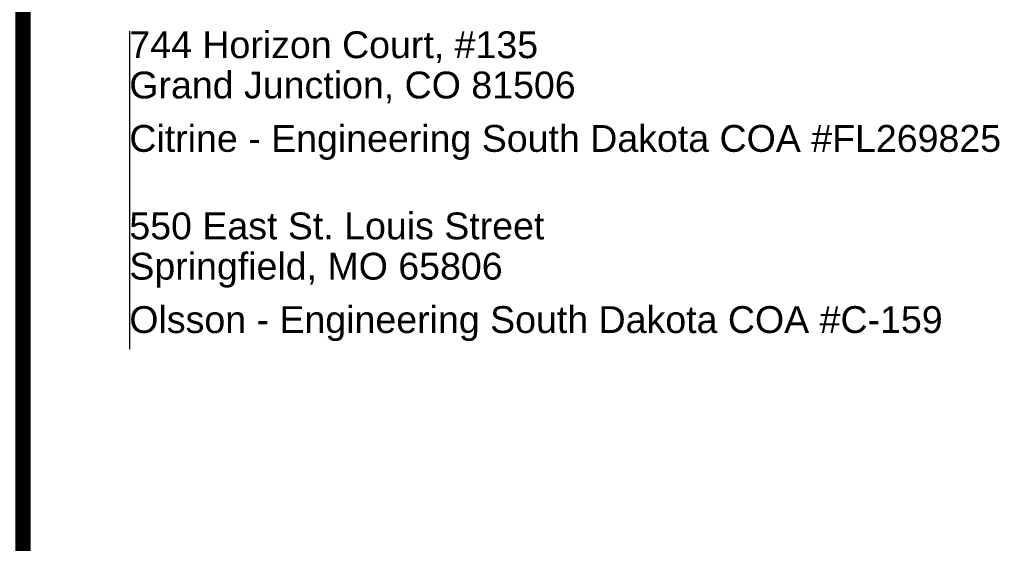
# Paper-space layout 'C6.0 DETAILS' of a CAD drawing. Header units: feet. Extents: x -24 to 101, y -3 to 30.
# Tile 9 of 29: x 37.99 to 40.56, y 13.96 to 15.33. Entities that reach past the tile are written whole.
import ezdxf
from ezdxf.enums import TextEntityAlignment as Align

# ---------------------------------------------------------------- set-up
doc = ezdxf.new("R2010")
doc.units = ezdxf.units.FT
doc.header["$MEASUREMENT"] = 0
for name, color, linetype in [('G-BRDR', 7, 'Continuous'), ('G-BRDR-LINE-ST04', 64, 'Continuous'), ('G-BRDR-TEXT-ST01', 64, 'Continuous'), ('G-TEXT-ST02', 2, 'Continuous')]:
    doc.layers.add(name, color=color, linetype=linetype)
doc.styles.add('Arial Narrow Tlblk', font='ARIALN.TTF')
doc.styles.get("Standard").update_dxf_attribs({"font": 'arial.ttf'})
doc.styles.add('TBLK_Normal', font='arial.ttf')

# ---------------------------------------------------------------- blocks, each defined once
blk = doc.blocks.new('USFS-BDR-CDI')
at = {"layer": 'G-BRDR-LINE-ST04', "const_width": 0.04}
blk.add_lwpolyline([(38, 10.5382), (41.25, 10.5382), (41.2501, 24.3769), (38.0001, 24.3769)], close=True, dxfattribs=at)
at = {"layer": 'G-BRDR-TEXT-ST01', "linetype": 'ByBlock', "lineweight": -2, "style": 'Arial Narrow Tlblk'}
for tag, height, p in [('REGION_NUMBER', 0.4, (39.625, 25.8413)), ('REGION_NAME', 0.1875, (39.625, 25.3835)), ('DISTRICT_NAME', 0.13, (39.625, 6.3914))]:
    blk.add_attdef(tag, text='', height=height, dxfattribs=at).set_placement(p, align=Align.CENTER)
for tag, p, height in [('REVISION_6', (38.6997, 13.3028), 0.12), ('REVISION_DATE6', (40.6179, 13.3265), 0.11), ('REVISION_DATE5', (40.6179, 12.8765), 0.11), ('REVISION_5', (38.6997, 12.8528), 0.12), ('SHT_TOTAL', (40.6324, 0.9114), 0.175), ('DATE', (38.0513, 0.8849), 0.15)]:
    blk.add_attdef(tag, p, '', height=height, dxfattribs=at)
for tag, height, p in [('REVISION_4', 0.12, (38.6997, 12.4028)), ('REVISION_DATE4', 0.11, (40.6179, 12.4265))]:
    blk.add_attdef(tag, text='', height=height, dxfattribs=at).set_placement(p, align=Align.BOTTOM_LEFT)
at = {"layer": 'G-BRDR-TEXT-ST01', "linetype": 'ByBlock', "lineweight": -2, "ltscale": 0.1, "style": 'Arial Narrow Tlblk'}
for tag, height, p in [('REVISION_3', 0.12, (38.6997, 11.9528)), ('REVISION_DATE3', 0.11, (40.6179, 11.9765)), ('REVISION_2', 0.12, (38.7041, 11.4972)), ('REVISION_DATE2', 0.11, (40.6179, 11.5265)), ('REVISION_1', 0.12, (38.6997, 11.0634)), ('REVISION_DATE1', 0.11, (40.6179, 11.0765))]:
    blk.add_attdef(tag, text='', height=height, dxfattribs=at).set_placement(p, align=Align.BOTTOM_LEFT)
at = {"layer": 'G-BRDR-TEXT-ST01', "linetype": 'ByBlock', "lineweight": -2, "flags": 104}
for tag, height, p in [('PROJECT_NAME', 0.22, (39.625, 9.7819)), ('FOREST_NAME', 0.2, (39.625, 7.9469))]:
    blk.add_attdef(tag, text='', height=height, dxfattribs=at).set_placement(p, align=Align.TOP_CENTER)
blk.add_attdef('DRAWING_TITLE', text='', height=0.22, dxfattribs=at).set_placement((39.625, 4.52), align=Align.MIDDLE_CENTER)
at = {"layer": 'G-BRDR-TEXT-ST01', "linetype": 'ByBlock', "lineweight": -2, "style": 'Arial Narrow Tlblk', "flags": 4}
for tag, height, p in [('ARCHIVE_NUMBER', 0.145, (38.0697, 2.6277)), ('SHT_PAGE', 0.175, (39.8354, 0.8599))]:
    blk.add_attdef(tag, text='', height=height, dxfattribs=at).set_placement(p, align=Align.BOTTOM_LEFT)
blk = doc.blocks.new('C_TBLK-PACTOLA_02403811')
at = {"layer": 'Defpoints'}
blk.add_line((38.2769, 15.2991), (38.2769, 14.47), dxfattribs=at)
at = {"layer": 'G-BRDR'}
blk.add_blockref('USFS-BDR-CDI', (0, 0), dxfattribs=at)
at = {"layer": 'G-BRDR-TEXT-ST01', "char_height": 0.07, "attachment_point": 1, "style": 'TBLK_Normal'}
for s, insert, line_spacing_factor in [('744 Horizon Court, #135\\PGrand Junction, CO 81506', (38.2769, 15.2991), 0.9), ('Citrine - Engineering South Dakota COA #FL269825', (38.2769, 15.0548), 0.959887), ('550 East St. Louis Street\\PSpringfield, MO 65806', (38.2769, 14.8266), 0.9), ('Olsson - Engineering South Dakota COA #C-159', (38.2769, 14.5823), 0.959887)]:
    blk.add_mtext(s, dxfattribs=dict(at, insert=insert, line_spacing_factor=line_spacing_factor))

psp = doc.layouts.new('C6.0 DETAILS')

# ---------------------------------------------------------------- block references
at = {"layer": 'G-TEXT-ST02'}
psp.add_blockref('C_TBLK-PACTOLA_02403811', (0, 0), dxfattribs=at)

doc.saveas('drawing.dxf')
